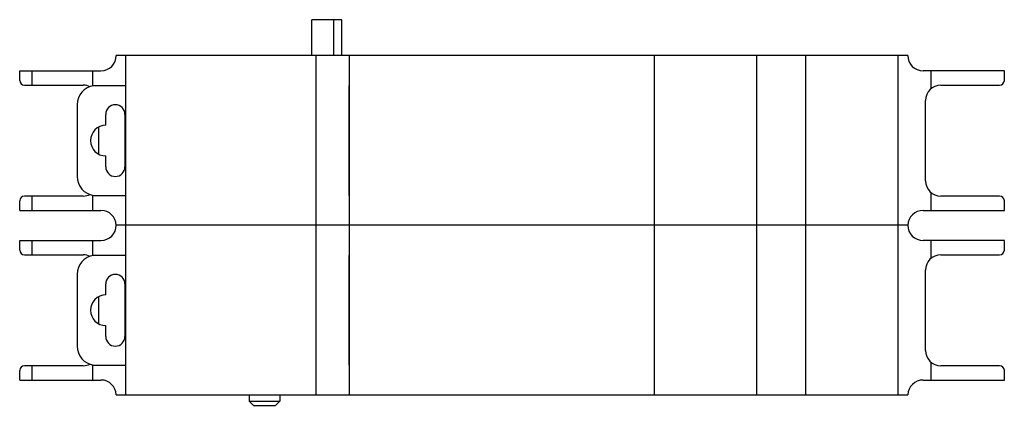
# Model space of a CAD drawing. Header units: millimetres. Extents: x 15 to 118, y 72 to 112.
import ezdxf

# ---------------------------------------------------------------- set-up
doc = ezdxf.new("R2010")
doc.units = ezdxf.units.MM
doc.header["$LTSCALE"] = 12.00306
doc.layers.get('0').update_dxf_attribs({"linetype": 'CONTINUOUS'})

msp = doc.modelspace()

# ---------------------------------------------------------------- linework, layer by layer
at = {"color": 7, "linetype": 'CONTINUOUS'}
for p, q in [((45.28, 108.49), (45.28, 112.24)), ((48.43, 112.24), (45.28, 112.24)), ((47.55, 112.24), (47.55, 108.49)), ((48.43, 108.49), (48.43, 112.24)), ((107.63, 108.49), (24.83, 108.49)), ((25.83, 72.99), (25.83, 108.49)), ((45.73, 72.99), (45.73, 108.49)), ((49.23, 72.99), (49.23, 108.49)), ((81.13, 72.99), (81.13, 108.49)), ((91.83, 72.99), (91.83, 108.49)), ((96.98, 72.99), (96.98, 108.49)), ((106.63, 72.99), (106.63, 108.49)), ((14.73, 105.89), (14.73, 106.89)), ((14.73, 106.89), (23.23, 106.89)), ((15.98, 106.89), (15.98, 105.39)), ((22.36, 105.31), (22.36, 106.89)), ((117.73, 106.89), (109.23, 106.89)), ((110.09, 105.05), (110.09, 106.89)), ((117.73, 105.89), (117.73, 106.89)), ((15.23, 105.39), (21.38, 105.39)), ((25.83, 105.33), (22.46, 105.33)), ((49.19, 93.86), (49.19, 105.33)), ((111.08, 105.39), (117.23, 105.39)), ((20.73, 103.34), (20.73, 95.84)), ((109.48, 95.39), (109.48, 103.79)), ((23.73, 101.19), (23.73, 102.34)), ((25.73, 102.34), (25.73, 96.84)), ((22.98, 101), (22.98, 98.19)), ((23.73, 96.84), (23.73, 97.99)), ((21.38, 93.79), (15.23, 93.79)), ((15.98, 93.79), (15.98, 92.29)), ((22.36, 92.29), (22.36, 93.88)), ((22.46, 93.86), (25.83, 93.86)), ((110.09, 92.29), (110.09, 94.13)), ((117.23, 93.79), (111.08, 93.79)), ((14.73, 92.29), (14.73, 93.29)), ((117.73, 92.29), (117.73, 93.29)), ((14.73, 92.29), (23.23, 92.29)), ((109.23, 92.29), (117.73, 92.29)), ((107.63, 90.74), (24.83, 90.74)), ((14.73, 88.14), (14.73, 89.14)), ((14.73, 89.14), (23.23, 89.14)), ((15.98, 89.14), (15.98, 87.64)), ((22.36, 87.56), (22.36, 89.14)), ((117.73, 89.14), (109.23, 89.14)), ((110.09, 87.3), (110.09, 89.14)), ((117.73, 88.14), (117.73, 89.14)), ((15.23, 87.64), (21.38, 87.64)), ((25.83, 87.58), (22.46, 87.58)), ((49.19, 76.11), (49.19, 87.58)), ((111.08, 87.64), (117.23, 87.64)), ((20.73, 85.59), (20.73, 78.09)), ((109.48, 77.64), (109.48, 86.04)), ((23.73, 83.44), (23.73, 84.59)), ((25.73, 84.59), (25.73, 79.09)), ((22.98, 83.25), (22.98, 80.44)), ((23.73, 79.09), (23.73, 80.24)), ((110.09, 74.54), (110.09, 76.38)), ((14.73, 74.54), (14.73, 75.54)), ((21.38, 76.04), (15.23, 76.04)), ((15.98, 76.04), (15.98, 74.54)), ((22.36, 74.54), (22.36, 76.13)), ((22.46, 76.11), (25.83, 76.11)), ((117.23, 76.04), (111.08, 76.04)), ((117.73, 74.54), (117.73, 75.54)), ((14.73, 74.54), (23.23, 74.54)), ((109.23, 74.54), (117.73, 74.54)), ((24.83, 72.99), (107.63, 72.99)), ((38.73, 72.99), (38.73, 72.34)), ((39.18, 71.89), (38.73, 72.34)), ((38.73, 72.34), (41.93, 72.34)), ((41.48, 71.89), (41.93, 72.34)), ((41.93, 72.99), (41.93, 72.34)), ((39.18, 71.89), (41.48, 71.89))]:
    msp.add_line(p, q, dxfattribs=at)
for centre, radius, start, end in [((23.23, 108.49), 1.6, 270, 360), ((109.23, 108.49), 1.6, 180, 270), ((15.23, 105.89), 0.5, 180, 270), ((22.73, 103.34), 2, 97.6993, 180), ((21.38, 103.79), 1.6, 64.1435, 90), ((111.08, 103.79), 1.6, 90, 180), ((117.23, 105.89), 0.5, 270, 360), ((24.73, 102.34), 1, 0, 180), ((23.73, 99.59), 1.6, 90, 270), ((24.73, 96.84), 1, 180, 360), ((22.73, 95.84), 2, 180, 262.3007), ((111.08, 95.39), 1.6, 180, 270), ((15.23, 93.29), 0.5, 90, 180), ((21.38, 95.39), 1.6, 270, 295.8566), ((117.23, 93.29), 0.5, 0, 90), ((23.23, 90.69), 1.6, 1.7908, 90), ((109.23, 90.69), 1.6, 90, 178.2092), ((23.23, 90.74), 1.6, 270, 360), ((109.23, 90.74), 1.6, 180, 270), ((15.23, 88.14), 0.5, 180, 270), ((22.73, 85.59), 2, 97.6993, 180), ((21.38, 86.04), 1.6, 64.1435, 90), ((111.08, 86.04), 1.6, 90, 180), ((117.23, 88.14), 0.5, 270, 360), ((24.73, 84.59), 1, 0, 180), ((23.73, 81.84), 1.6, 90, 270), ((24.73, 79.09), 1, 180, 360), ((22.73, 78.09), 2, 180, 262.3007), ((111.08, 77.64), 1.6, 180, 270), ((15.23, 75.54), 0.5, 90, 180), ((21.38, 77.64), 1.6, 270, 295.8566), ((117.23, 75.54), 0.5, 0, 90), ((23.23, 72.94), 1.6, 1.7908, 90), ((109.23, 72.94), 1.6, 90, 178.2092)]:
    msp.add_arc(centre, radius, start, end, dxfattribs=at)

doc.saveas('drawing.dxf')
